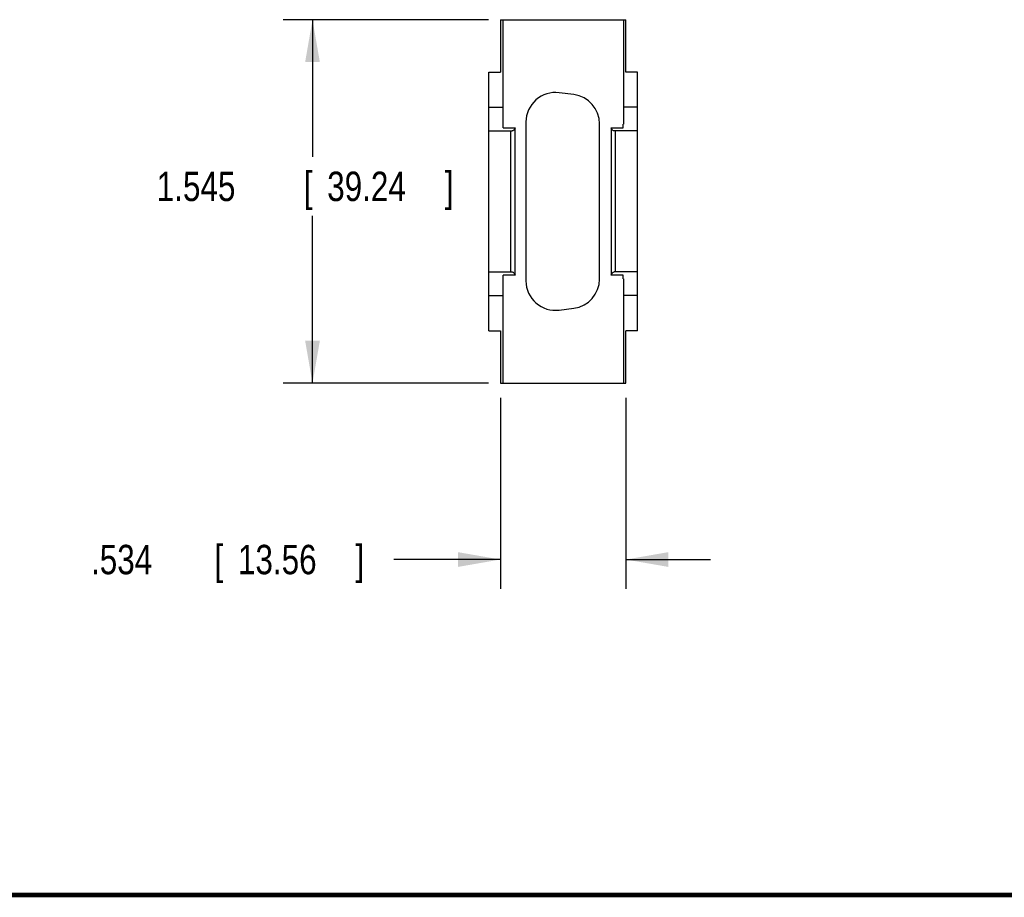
# Model space of a CAD drawing. Header units: inches. Extents: x 0.2 to 16.8, y 0.1 to 10.8.
# Tile 2 of 10: x 7.2 to 11.4, y 0.2 to 4. Entities that reach past the tile are written whole.
import ezdxf

# ---------------------------------------------------------------- set-up
doc = ezdxf.new("R2010")
doc.units = ezdxf.units.IN
doc.header["$LTSCALE"] = 0.935
doc.header["$MEASUREMENT"] = 0
doc.layers.get('0').update_dxf_attribs({"linetype": 'CONTINUOUS'})
doc.layers.add('DIMENSIONS', color=7, linetype='CONTINUOUS')
doc.styles.get("Standard").update_dxf_attribs({"font": 'txt', "width": 0.8})
doc.dimstyles.new('DIMSTYLE_1', dxfattribs={"dimtxt": 0.125, "dimasz": 0.18, "dimexe": 0.18, "dimexo": 0.0625, "dimgap": 0.09, "dimtad": 0, "dimtih": 1, "dimtoh": 1, "dimdec": 3, "dimzin": 4, "dimdsep": 46, "dimtxsty": 'STANDARD', "dimblk": '_FILLED', "dimblk1": '_FILLED', "dimblk2": '_FILLED', "dimcen": 0.09, "dimadec": 0, "dimazin": 0, "dimtp": 0.01, "dimtm": 0.01, "dimtfac": 1, "dimtdec": 3, "dimtofl": 0, "dimtmove": 0, "dimatfit": 3, "dimldrblk": '_FILLED', "dimfxl": 1, "dimtolj": 1, "dimtzin": 4, "dimarcsym": 0})

# ---------------------------------------------------------------- blocks, each defined once
blk = doc.blocks.new('_FILLED')
at = {"color": 0, "linetype": 'BYBLOCK'}
blk.add_solid([(0, 0), (-1, 0.174), (-1, -0.174)], dxfattribs=at)
blk = doc.blocks.new('*D2')
at = {"layer": 'DIMENSIONS', "color": 2, "linetype": 'CONTINUOUS'}
for p, q in [((9.172, 3.9795), (8.2985, 3.9795)), ((8.4235, 3.9795), (8.4235, 3.396)), ((8.4235, 2.4345), (8.4235, 3.146)), ((9.172, 2.4345), (8.2985, 2.4345))]:
    blk.add_line(p, q, dxfattribs=at)
at = {"layer": 'DIMENSIONS', "color": 2, "linetype": 'CONTINUOUS', "xscale": 0.18, "yscale": 0.18, "zscale": 0.18}
for p, rotation in [((8.4235, 3.9795), 90), ((8.4235, 2.4345), 270)]:
    blk.add_blockref('_FILLED', p, dxfattribs=dict(at, rotation=rotation))
at = {"layer": 'DIMENSIONS', "color": 2, "linetype": 'CONTINUOUS', "width": 0.8}
for s, p in [('1.545', (7.761, 3.2085)), ('[', (8.386, 3.2085)), ('39.24', (8.486, 3.2085)), (']', (8.986, 3.2085))]:
    blk.add_text(s, height=0.125, dxfattribs=at).set_placement(p)
blk = doc.blocks.new('*D3')
at = {"layer": 'DIMENSIONS', "color": 2, "linetype": 'CONTINUOUS'}
for p, q in [((9.2225, 2.372), (9.2225, 1.5595)), ((9.7565, 2.372), (9.7565, 1.5595)), ((9.2225, 1.6845), (8.7689, 1.6845)), ((9.7565, 1.6845), (10.1165, 1.6845))]:
    blk.add_line(p, q, dxfattribs=at)
at = {"layer": 'DIMENSIONS', "color": 2, "linetype": 'CONTINUOUS', "xscale": 0.18, "yscale": 0.18, "zscale": 0.18}
blk.add_blockref('_FILLED', (9.2225, 1.6845), dxfattribs=at)
at = {"layer": 'DIMENSIONS', "color": 2, "linetype": 'CONTINUOUS', "xscale": 0.18, "yscale": 0.18, "zscale": 0.18, "rotation": 180}
blk.add_blockref('_FILLED', (9.7565, 1.6845), dxfattribs=at)
at = {"layer": 'DIMENSIONS', "color": 2, "linetype": 'CONTINUOUS', "width": 0.8}
for s, p in [('.534', (7.4814, 1.622)), ('[', (8.0064, 1.622)), ('13.56', (8.1064, 1.622)), (']', (8.6064, 1.622))]:
    blk.add_text(s, height=0.125, dxfattribs=at).set_placement(p)

msp = doc.modelspace()

# ---------------------------------------------------------------- linework, layer by layer
at = {"color": 7, "linetype": 'CONTINUOUS'}
for p, q in [((9.2225, 3.9795), (9.2225, 3.757)), ((9.2225, 3.9795), (9.7565, 3.9795)), ((9.2345, 3.5198), (9.2345, 3.9795)), ((9.7465, 3.9795), (9.7465, 3.5355)), ((9.7565, 3.757), (9.7565, 3.9795)), ((9.1735, 2.657), (9.1735, 3.757)), ((9.1735, 3.757), (9.2225, 3.757)), ((9.8055, 3.757), (9.7565, 3.757)), ((9.8055, 2.657), (9.8055, 3.757)), ((9.5354, 3.6609), (9.4724, 3.669)), ((9.1735, 3.607), (9.2345, 3.607)), ((9.8055, 3.607), (9.7465, 3.607)), ((9.2345, 3.5198), (9.2855, 3.5198)), ((9.2855, 2.8941), (9.2855, 3.5198)), ((9.3315, 3.545), (9.3315, 2.869)), ((9.6445, 2.877), (9.6445, 3.5369)), ((9.6935, 3.5198), (9.6935, 2.8941)), ((9.6935, 3.5198), (9.7445, 3.5198)), ((9.7445, 3.5198), (9.7445, 3.5355)), ((9.7465, 3.5355), (9.7445, 3.5355)), ((9.1735, 3.507), (9.2731, 3.507)), ((9.2675, 2.907), (9.2675, 3.507)), ((9.8055, 3.507), (9.7059, 3.507)), ((9.7115, 3.507), (9.7115, 2.907)), ((9.1735, 2.907), (9.2731, 2.907)), ((9.2855, 2.8941), (9.2345, 2.8941)), ((9.2345, 2.4345), (9.2345, 2.8941)), ((9.7445, 2.8941), (9.6935, 2.8941)), ((9.8055, 2.907), (9.7059, 2.907)), ((9.7445, 2.8784), (9.7445, 2.8941)), ((9.7465, 2.8784), (9.7445, 2.8784)), ((9.7465, 2.8784), (9.7465, 2.4345)), ((9.1735, 2.807), (9.2345, 2.807)), ((9.8055, 2.807), (9.7465, 2.807)), ((9.4724, 2.745), (9.5354, 2.753)), ((9.1735, 2.657), (9.2225, 2.657)), ((9.2225, 2.657), (9.2225, 2.4345)), ((9.8055, 2.657), (9.7565, 2.657)), ((9.7565, 2.4345), (9.7565, 2.657)), ((9.2225, 2.4345), (9.7565, 2.4345))]:
    msp.add_line(p, q, dxfattribs=at)
at = {"color": 7, "linetype": 'CONTINUOUS', "const_width": 0.02}
msp.add_lwpolyline([(0.25, 0.2586), (16.75, 0.2586)], dxfattribs=at)
at = {"color": 7, "linetype": 'CONTINUOUS'}
for centre, start, end in [((9.4565, 3.545), 82.7173, 180), ((9.5195, 3.5369), 0, 82.7173), ((9.4565, 2.869), 180, 277.2827), ((9.5195, 2.877), 277.2827, 360)]:
    msp.add_arc(centre, 0.125, start, end, dxfattribs=at)
for points, knots in [([(9.2855, 3.5198), (9.2844, 3.5173), (9.2822, 3.5132), (9.2781, 3.5084), (9.2746, 3.507), (9.2731, 3.507)], [0, 0, 0, 0, 0.43231, 0.755363, 1, 1, 1, 1]), ([(9.7059, 3.507), (9.7044, 3.507), (9.7009, 3.5084), (9.6968, 3.5132), (9.6946, 3.5173), (9.6935, 3.5198)], [0, 0, 0, 0, 0.244637, 0.56769, 1, 1, 1, 1]), ([(9.2731, 2.907), (9.2746, 2.907), (9.2781, 2.9055), (9.2822, 2.9007), (9.2844, 2.8966), (9.2855, 2.8941)], [0, 0, 0, 0, 0.244637, 0.56769, 1, 1, 1, 1]), ([(9.6935, 2.8941), (9.6946, 2.8966), (9.6968, 2.9007), (9.7009, 2.9055), (9.7044, 2.907), (9.7059, 2.907)], [0, 0, 0, 0, 0.43231, 0.755363, 1, 1, 1, 1])]:
    msp.add_open_spline(points, degree=3, knots=knots, dxfattribs=at)

# ---------------------------------------------------------------- dimensions: what is measured, and where the dimension line sits
at = {"layer": 'DIMENSIONS', "color": 2, "linetype": 'CONTINUOUS'}
dim = msp.add_linear_dim(base=(8.4235, 3.9795), p1=(9.172, 2.4345), p2=(9.172, 3.9795), angle=90, dimstyle='DIMSTYLE_1', dxfattribs=at)
dim.commit()
dim.dimension.update_dxf_attribs({"geometry": '*D2', "text_midpoint": (8.4235, 3.271), "dimtype": 160})
dim = msp.add_linear_dim(base=(9.7565, 1.6845), p1=(9.2225, 2.372), p2=(9.7565, 2.372), dimstyle='DIMSTYLE_1', dxfattribs=at)
dim.commit()
dim.dimension.update_dxf_attribs({"geometry": '*D3', "text_midpoint": (8.0939, 1.6845), "dimtype": 160})

doc.saveas('drawing.dxf')
